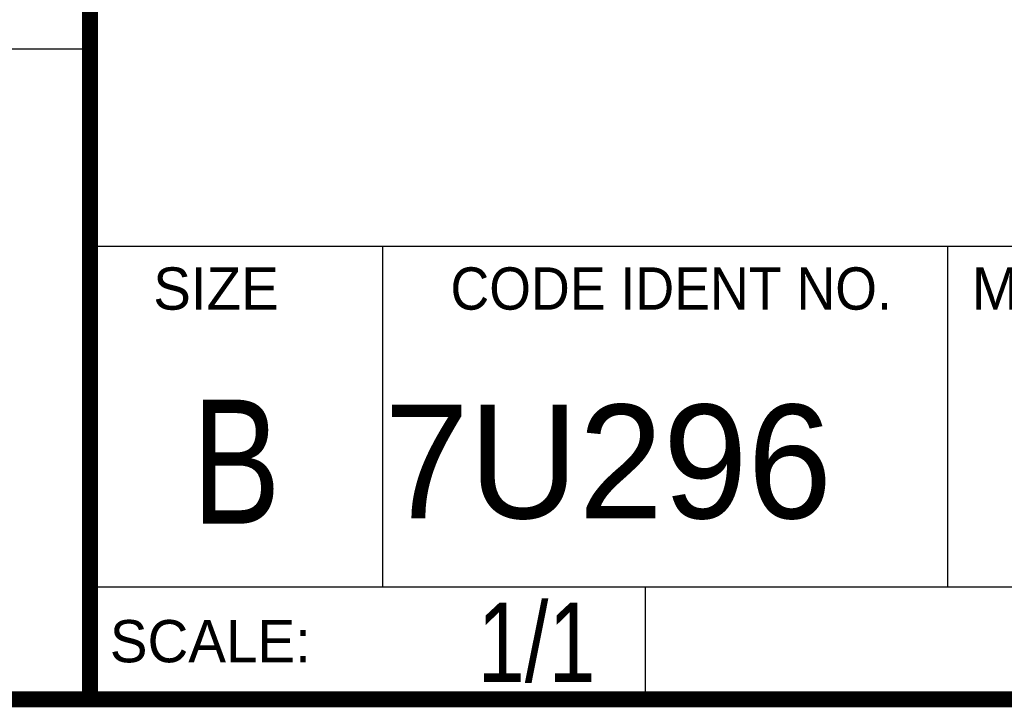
# Model space of a CAD drawing. Header units: inches. Extents: x 0.2 to 16.8, y 0.1 to 10.8.
# Tile 3 of 10: x 12.977 to 14.218, y 0.249 to 1.115. Entities that reach past the tile are written whole.
import ezdxf
from ezdxf.enums import TextEntityAlignment as Align

# ---------------------------------------------------------------- set-up
doc = ezdxf.new("R2010")
doc.units = ezdxf.units.IN
doc.header["$LTSCALE"] = 0.935
doc.header["$MEASUREMENT"] = 0
doc.layers.get('0').update_dxf_attribs({"linetype": 'CONTINUOUS'})
doc.styles.get("Standard").update_dxf_attribs({"font": 'txt', "width": 0.8})

msp = doc.modelspace()

# ---------------------------------------------------------------- linework, layer by layer
at = {"color": 2, "linetype": 'CONTINUOUS'}
for p, q in [((13.06524, 1.96953), (13.06524, 0.26053)), ((13.06532, 1.07756), (11.48203, 1.07756)), ((13.06524, 0.82953), (16.74504, 0.82953)), ((13.43404, 0.82953), (13.43404, 0.40053)), ((14.14604, 0.82953), (14.14604, 0.40053)), ((13.06524, 0.40053), (16.74504, 0.40053)), ((13.76504, 0.40053), (13.76504, 0.26053)), ((13.06524, 0.26053), (16.74504, 0.26053))]:
    msp.add_line(p, q, dxfattribs=at)
at = {"color": 7, "linetype": 'CONTINUOUS', "const_width": 0.02}
for points in [[(13.06532, 1.97072), (13.06532, 0.25859)], [(0.25, 0.25859), (16.75, 0.25859)]]:
    msp.add_lwpolyline(points, dxfattribs=at)

# ---------------------------------------------------------------- texts
at = {"color": 2, "linetype": 'CONTINUOUS'}
for s, p in [('MM/DD/YYYY', (14.1765, 0.74944)), ('SIZE', (13.14508, 0.74944)), ('SCALE:', (13.09038, 0.30526))]:
    msp.add_text(s, height=0.053254, dxfattribs=at).set_placement(p)
at = {"color": 2, "linetype": 'CONTINUOUS', "width": 0.95}
msp.add_text('CODE IDENT NO.', height=0.053254, dxfattribs=at).set_placement((13.79778, 0.74944), align=Align.CENTER)
at = {"color": 7, "linetype": 'CONTINUOUS', "width": 0.8}
msp.add_text('B', height=0.15625, dxfattribs=at).set_placement((13.24972, 0.47983), align=Align.CENTER)
at = {"color": 7, "linetype": 'CONTINUOUS'}
msp.add_text('7U296', height=0.143155, dxfattribs=at).set_placement((13.43633, 0.4866))
at = {"color": 7, "linetype": 'CONTINUOUS', "width": 0.8}
msp.add_text('1/1', height=0.1, dxfattribs=at).set_placement((13.70254, 0.28053), align=Align.RIGHT)

doc.saveas('drawing.dxf')
